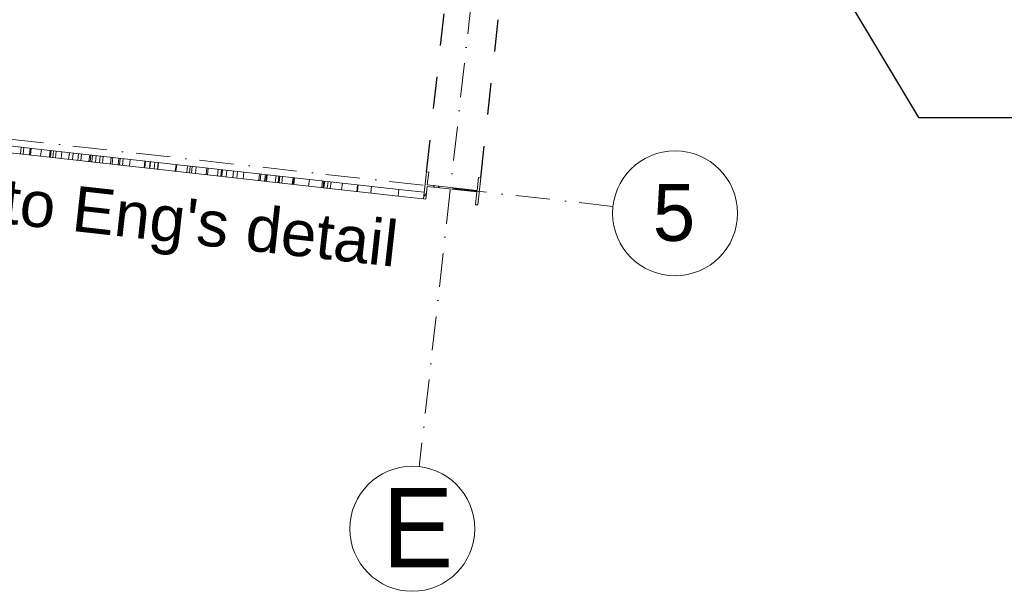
# Model space of a CAD drawing. Header units: millimetres. Extents: x -738537 to 1850049, y -250217 to 604013.
# Tile 136 of 220: x -109689 to -105357, y 72467 to 74982. Entities that reach past the tile are written whole.
import ezdxf

# ---------------------------------------------------------------- set-up
doc = ezdxf.new("R2010")
doc.units = ezdxf.units.MM
doc.header["$MEASUREMENT"] = 0
doc.linetypes.add('Dashed', pattern=[280, 140, -140])
doc.linetypes.add('Dot & Dashed', pattern=[280, 150, -60, 0, -70])
doc.layers.add('A_BEAMS', color=7, linetype='Continuous')
doc.layers.add('A_COLUMNS', color=7, linetype='Continuous')
for name, color, linetype, lineweight in [('A_BEAMS_Pen_No__2', 1, 'Continuous', 25), ('A_BEAMS_Pen_No__3', 30, 'Continuous', 15), ('A_COLUMNS_Pen_No__3', 30, 'Continuous', 15), ('C-GRID _Pen_No__5', 4, 'Continuous', 5), ('C_TEXT GA_Pen_No__6', 7, 'Continuous', 5)]:
    doc.layers.add(name, color=color, linetype=linetype, lineweight=lineweight)
doc.layers.add('A_COLUMNS_Pen_No__7', color=7, linetype='Continuous', lineweight=5, true_color=0x9f07ff)
doc.styles.add('GENERATED_STYLE_1', font='GOTHIC.TTF')
doc.styles.add('GENERATED_STYLE_2', font='arial.ttf')
doc.dimstyles.new('GENERATED_STYLE__7', dxfattribs={"dimtxt": 0.18, "dimasz": 273.6, "dimexe": 0.18, "dimexo": 0.0625, "dimgap": 0.09, "dimtad": 0, "dimtih": 1, "dimtoh": 1, "dimdec": 4, "dimzin": 0, "dimdsep": 46, "dimcen": 0.09, "dimadec": 0, "dimazin": 0, "dimtfac": 1, "dimtdec": 4, "dimtmove": 0, "dimatfit": 3, "dimldrblk": 'ARROWHEAD_5', "dimfxl": 1, "dimtolj": 1, "dimtzin": 0, "dimarcsym": 0})

# ---------------------------------------------------------------- blocks, each defined once
blk = doc.blocks.new('LASER CUT SCREEN[11]', base_point=(-112793.8, 74737.9))
at = {"layer": 'A_BEAMS_Pen_No__3', "color": 30, "linetype": 'Continuous', "lineweight": 15}
for p, q in [((-109947.2, 74450.6), (-109607.8, 74412.7)), ((-109950.5, 74420.8), (-109611.1, 74382.9)), ((-109685.1, 74391.2), (-109681.8, 74421)), ((-109673.4, 74389.9), (-109670.1, 74419.7)), ((-109645.5, 74386.7), (-109642.1, 74416.5)), ((-109641.4, 74386.3), (-109638.1, 74416.1)), ((-109607.8, 74412.7), (-108020.8, 74235.7)), ((-109596.6, 74381.3), (-109593.3, 74411.1)), ((-109557.5, 74376.9), (-109554.1, 74406.7)), ((-109553.3, 74376.5), (-109550, 74406.3)), ((-109543.4, 74375.4), (-109540.1, 74405.2)), ((-109531.4, 74374), (-109528, 74403.8)), ((-109506.7, 74371.3), (-109503.4, 74401.1)), ((-109473.6, 74367.6), (-109470.3, 74397.4)), ((-109456.8, 74365.7), (-109453.5, 74395.5)), ((-109432.7, 74363), (-109429.4, 74392.8)), ((-109420.2, 74361.6), (-109416.9, 74391.4)), ((-109384.1, 74357.6), (-109380.7, 74387.4)), ((-109379, 74357), (-109375.7, 74386.8)), ((-109371.6, 74356.2), (-109368.3, 74386)), ((-109611.1, 74382.9), (-108024.2, 74205.9)), ((-109355.7, 74354.4), (-109352.3, 74384.2)), ((-109338, 74352.4), (-109334.6, 74382.3)), ((-109324.3, 74350.9), (-109320.9, 74380.7)), ((-109289.3, 74347), (-109285.9, 74376.8)), ((-109282.4, 74346.2), (-109279, 74376.1)), ((-109256.1, 74343.3), (-109252.8, 74373.1)), ((-109249.6, 74342.6), (-109246.3, 74372.4)), ((-109236.8, 74341.2), (-109233.5, 74371)), ((-109206.1, 74337.7), (-109202.8, 74367.5)), ((-109141.2, 74330.5), (-109137.9, 74360.3)), ((-109138.6, 74330.2), (-109135.3, 74360)), ((-109117.7, 74327.9), (-109114.4, 74357.7)), ((-109116.7, 74327.8), (-109113.4, 74357.6)), ((-109096.8, 74325.5), (-109093.5, 74355.4)), ((-109082.3, 74323.9), (-109079, 74353.7)), ((-109080.9, 74323.8), (-109077.5, 74353.6)), ((-109004.3, 74315.2), (-109001, 74345)), ((-109001.1, 74314.9), (-108997.8, 74344.7)), ((-108953.4, 74309.6), (-108950.1, 74339.4)), ((-108941.4, 74308.2), (-108938.1, 74338)), ((-108932.7, 74307.2), (-108929.3, 74337.1)), ((-108915, 74305.3), (-108911.6, 74335.1)), ((-108868.5, 74300.1), (-108865.2, 74329.9)), ((-108863.1, 74299.5), (-108859.8, 74329.3)), ((-108818.3, 74294.5), (-108815, 74324.3)), ((-108803.8, 74292.9), (-108800.4, 74322.7)), ((-108799.6, 74292.4), (-108796.2, 74322.2)), ((-108781, 74290.3), (-108777.6, 74320.1)), ((-108751.4, 74287), (-108748, 74316.8)), ((-108733.9, 74285.1), (-108730.6, 74314.9)), ((-108705.5, 74281.9), (-108702.2, 74311.7)), ((-108636.3, 74274.2), (-108633, 74304)), ((-108630.7, 74273.6), (-108627.4, 74303.4)), ((-108610.9, 74271.4), (-108607.6, 74301.2)), ((-108605.5, 74270.8), (-108602.2, 74300.6)), ((-108602.8, 74270.4), (-108599.5, 74300.3)), ((-108564.2, 74266.1), (-108560.9, 74296)), ((-108551.9, 74264.8), (-108548.6, 74294.6)), ((-108550.8, 74264.6), (-108547.4, 74294.5)), ((-108547.6, 74264.3), (-108544.3, 74294.1)), ((-108535.6, 74263), (-108532.2, 74292.8)), ((-108489.5, 74257.8), (-108486.2, 74287.6)), ((-108485.6, 74257.4), (-108482.3, 74287.2)), ((-108483, 74257.1), (-108479.6, 74286.9)), ((-108417.5, 74249.8), (-108414.2, 74279.6)), ((-108359.1, 74243.3), (-108355.8, 74273.1)), ((-108353.8, 74242.7), (-108350.4, 74272.5)), ((-108350.1, 74242.3), (-108346.8, 74272.1)), ((-108335.4, 74240.6), (-108332.1, 74270.4)), ((-108322.2, 74239.2), (-108318.9, 74269)), ((-108272.4, 74233.6), (-108269, 74263.4)), ((-108272.2, 74233.6), (-108268.9, 74263.4)), ((-108205.1, 74226.1), (-108201.8, 74255.9)), ((-108202.5, 74225.8), (-108199.2, 74255.6)), ((-108144.3, 74219.3), (-108140.9, 74249.1)), ((-108024.2, 74205.9), (-108020.8, 74235.7)), ((-108020.8, 74235.7), (-107908.9, 74223.2)), ((-107912.2, 74193.4), (-107908.9, 74223.2)), ((-108024.2, 74205.9), (-107912.2, 74193.4))]:
    blk.add_line(p, q, dxfattribs=at)
blk = doc.blocks.new('IPE Column 20[35]', base_point=(-107786.3, 74239.8))
at = {"layer": 'A_COLUMNS_Pen_No__7', "linetype": 'Continuous', "lineweight": 5, "true_color": 0x9f07ff}
h = blk.add_hatch(dxfattribs=at)
h.set_pattern_fill('STEEL', color=190, style=0, pattern_type=2)
h.set_pattern_definition([(45, (0, 0), (-159.09903, 159.09903), []), (45, (-53.03, 53.03), (-159.09903, 159.09903), [])])
h.paths.add_polyline_path([(-107673.7, 74166.8), (-107660.4, 74286.1), (-107670.1, 74287.2), (-107676.4, 74230.6), (-107895.4, 74255.1), (-107889.1, 74311.6), (-107898.9, 74312.7), (-107912.2, 74193.4), (-107902.4, 74192.4), (-107896.1, 74248.9), (-107677.1, 74224.5), (-107683.4, 74167.9)])
at = {"layer": 'A_COLUMNS_Pen_No__3', "color": 30, "linetype": 'Continuous', "lineweight": 15}
for p, q in [((-107898.9, 74312.7), (-107912.2, 74193.4)), ((-107889.1, 74311.6), (-107898.9, 74312.7)), ((-107895.4, 74255.1), (-107889.1, 74311.6)), ((-107676.4, 74230.6), (-107895.4, 74255.1)), ((-107670.1, 74287.2), (-107676.4, 74230.6)), ((-107673.7, 74166.8), (-107660.4, 74286.1)), ((-107660.4, 74286.1), (-107670.1, 74287.2)), ((-107902.4, 74192.4), (-107896.1, 74248.9)), ((-107896.1, 74248.9), (-107677.1, 74224.5)), ((-107677.1, 74224.5), (-107683.4, 74167.9)), ((-107912.2, 74193.4), (-107902.4, 74192.4)), ((-107683.4, 74167.9), (-107673.7, 74166.8))]:
    blk.add_line(p, q, dxfattribs=at)
blk = doc.blocks.new('ARROWHEAD_5')
at = {"linetype": 'Continuous', "lineweight": 0}
blk.add_hatch(color=0, dxfattribs=at).paths.add_polyline_path([(-1, 0.2679), (0, 0), (-1, -0.2679)])
at = {"color": 0, "linetype": 'Continuous', "lineweight": 0}
blk.add_line((0, 0), (-1, 0), dxfattribs=at)

msp = doc.modelspace()

# ---------------------------------------------------------------- linework, layer by layer
at = {"layer": 'A_BEAMS_Pen_No__2', "color": 1, "linetype": 'Dashed', "lineweight": 25}
for p, q in [((-107898.9, 74312.7), (-107472.2, 78143.9)), ((-107660.4, 74286.1), (-107231, 78141.4))]:
    msp.add_line(p, q, dxfattribs=at)
at = {"layer": 'C-GRID _Pen_No__5', "color": 4, "linetype": 'Dot & Dashed', "lineweight": 5}
for p, q in [((-105891.6, 91213.4), (-107930.7, 73015.4)), ((-107078.5, 74160.8), (-114357.3, 74972.6)), ((-107078.5, 74160.8), (-107078.5, 74160.8)), ((-107930.7, 73015.4), (-107930.7, 73015.4))]:
    msp.add_line(p, q, dxfattribs=at)
at = {"layer": 'C-GRID _Pen_No__5', "color": 4, "linetype": 'Continuous', "lineweight": 5}
for centre in [(-106805.2, 74130.3), (-107961.3, 72742.2)]:
    msp.add_circle(centre, 275, dxfattribs=at)

# ---------------------------------------------------------------- block references
at = {"layer": 'A_BEAMS', "color": 5, "linetype": 'Continuous', "lineweight": 5}
msp.add_blockref('LASER CUT SCREEN[11]', (-112793.8, 74737.9), dxfattribs=at)
at = {"layer": 'A_COLUMNS', "color": 5, "linetype": 'Continuous', "lineweight": 5}
msp.add_blockref('IPE Column 20[35]', (-107786.3, 74239.8), dxfattribs=at)

# ---------------------------------------------------------------- texts
at = {"layer": 'C-GRID _Pen_No__5', "color": 4, "linetype": 'Continuous', "lineweight": 5, "attachment_point": 1, "style": 'GENERATED_STYLE_1'}
for s, insert, char_height in [('\\A1;{\\pql;\\pt0;\\fCentury Gothic|b0|i0|c0|p34;5}', (-106902.8, 74258.9), 250), ('\\A1;{\\pql;\\pt0;\\fCentury Gothic|b0|i0|c0|p34;E}', (-108093.1, 72922.2), 350)]:
    msp.add_mtext(s, dxfattribs=dict(at, insert=insert, char_height=char_height))
at = {"layer": 'C_TEXT GA_Pen_No__6', "color": 18, "linetype": 'Continuous', "lineweight": 5, "true_color": 0x000000, "insert": (-110387.2, 74226.5), "char_height": 200, "attachment_point": 5, "rotation": 353.6457, "style": 'GENERATED_STYLE_2'}
msp.add_mtext("\\A1;{\\pqc;\\fArial|b0|i0|c0|p34;G.M.S. lazer cut screen to Eng's detail}", dxfattribs=at)

# ---------------------------------------------------------------- leaders
at = {"layer": 'C_TEXT GA_Pen_No__6', "color": 7, "linetype": 'Continuous', "lineweight": 5, "annotation_type": 0, "has_hookline": 1, "hookline_direction": 0, "text_width": 1796.9}
msp.add_leader([(-106596.2, 75988.2), (-105734.6, 74552.2), (-105301.3, 74552.2)], dimstyle='GENERATED_STYLE__7', dxfattribs=at)

doc.saveas('drawing.dxf')
